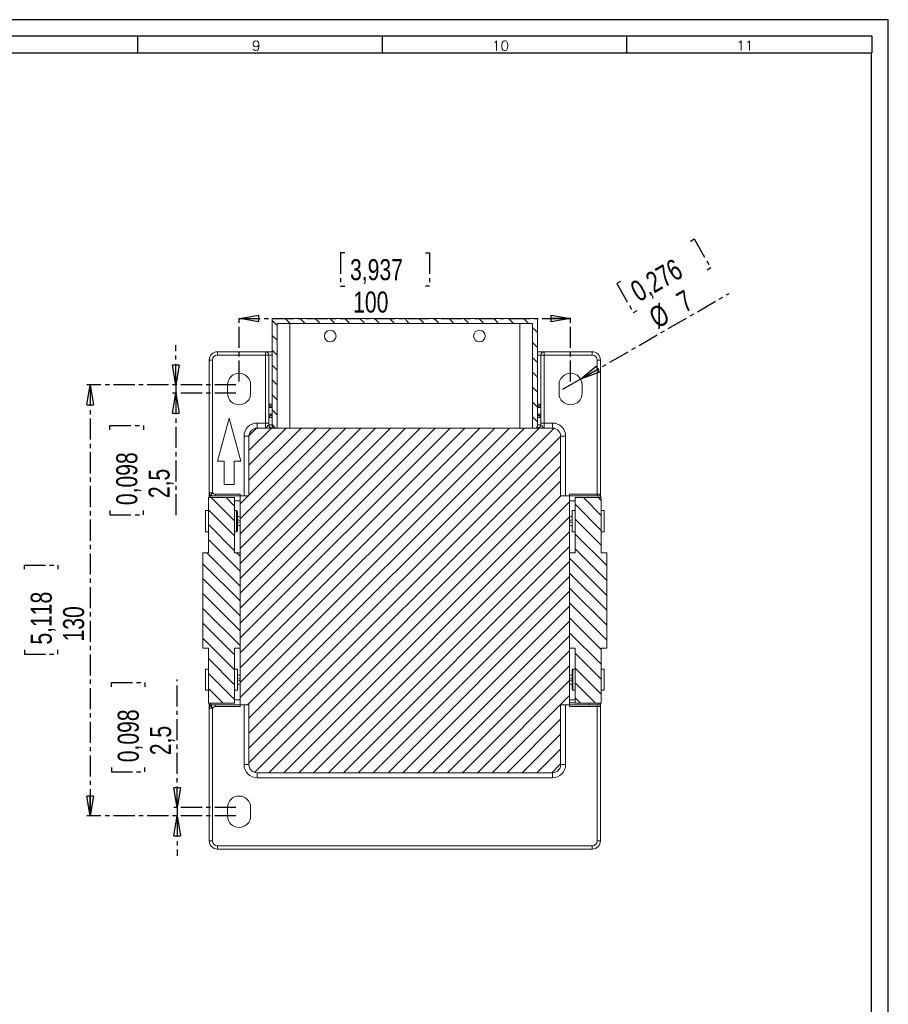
# Model space of a CAD drawing. Header units: millimetres. Extents: x 0 to 841, y 0 to 594.
# Tile 11 of 11: x 579 to 841, y 297 to 594. Entities that reach past the tile are written whole.
import ezdxf

# ---------------------------------------------------------------- set-up
doc = ezdxf.new("R2010")
doc.units = ezdxf.units.MM
doc.linetypes.add('CENTER', pattern=[10.16, 6.35, -1.27, 1.27, -1.27])
doc.layers.add('CENTRO', color=7, linetype='CENTER')
doc.layers.add('FORMATO', color=7, linetype='Continuous')
doc.styles.add('SLDTEXTSTYLE0', font='ROMANS')
doc.styles.add('SLDTEXTSTYLE3', font='TXT', dxfattribs={"width": 0.75})
doc.dimstyles.new('SLDDIMSTYLE0', dxfattribs={"dimtxt": 6.35, "dimasz": 6, "dimexe": 0, "dimexo": 0.0625, "dimgap": 1.5875, "dimtad": 1, "dimdec": 1, "dimrnd": 1e-09, "dimzin": 12, "dimdsep": 46, "dimtxsty": 'SLDTEXTSTYLE3', "dimblk1": 'CLOSED', "dimblk2": 'CLOSED', "dimsah": 1, "dimcen": 0.09, "dimadec": 0, "dimazin": 3, "dimtfac": 1, "dimtdec": 1, "dimtofl": 0, "dimtmove": 0, "dimatfit": 3, "dimldrblk": 'CLOSED', "dimfxl": 0, "dimfrac": 2, "dimtolj": 1, "dimtzin": 12, "dimarcsym": 0})
doc.dimstyles.new('SLDDIMSTYLE1', dxfattribs={"dimtxt": 6.35, "dimasz": 6, "dimexe": 0, "dimexo": 0.0625, "dimgap": 1.5875, "dimtad": 1, "dimdec": 1, "dimrnd": 1e-09, "dimzin": 12, "dimdsep": 46, "dimtxsty": 'SLDTEXTSTYLE3', "dimblk1": 'CLOSED', "dimblk2": 'CLOSED', "dimsah": 1, "dimcen": 0.09, "dimadec": 0, "dimazin": 3, "dimtfac": 1, "dimtdec": 1, "dimtmove": 0, "dimatfit": 0, "dimldrblk": 'CLOSED', "dimfxl": 0, "dimfrac": 2, "dimtolj": 1, "dimtzin": 12, "dimarcsym": 0})
doc.dimstyles.new('SLDDIMSTYLE2', dxfattribs={"dimtxt": 6.35, "dimasz": 6, "dimexe": 0, "dimexo": 0.0625, "dimgap": 1.5875, "dimtad": 1, "dimdec": 1, "dimrnd": 1e-09, "dimzin": 12, "dimdsep": 46, "dimtxsty": 'SLDTEXTSTYLE3', "dimblk1": 'NONE', "dimblk2": 'CLOSED', "dimsah": 1, "dimcen": 0, "dimadec": 0, "dimazin": 3, "dimtfac": 1, "dimtdec": 1, "dimtmove": 0, "dimatfit": 3, "dimldrblk": 'NONE', "dimfxl": 0, "dimfrac": 2, "dimtolj": 1, "dimtzin": 12, "dimarcsym": 0})

# ---------------------------------------------------------------- blocks, each defined once
blk = doc.blocks.new('_CLOSED')
at = {"color": 0, "linetype": 'ByBlock', "lineweight": -2}
for p, q in [((-1, 0.166667), (0, 0)), ((-1, 0.166667), (-1, -0.166667)), ((0, 0), (-1, -0.166667)), ((0, 0), (-1, 0))]:
    blk.add_line(p, q, dxfattribs=at)
blk = doc.blocks.new('_D_6')
at = {"layer": 'CENTRO'}
for p, q in [((677.05, 523.67), (675.76, 523.67)), ((675.76, 523.67), (675.76, 513.58)), ((701.38, 523.67), (702.66, 523.67)), ((702.66, 523.67), (702.66, 513.58)), ((675.76, 513.58), (677.05, 513.58)), ((702.66, 513.58), (701.38, 513.58)), ((645.18, 484.83), (645.18, 504.83)), ((645.18, 503.83), (745.18, 503.83)), ((745.18, 484.83), (745.18, 504.83))]:
    blk.add_line(p, q, dxfattribs=at)
at = {"layer": 'CENTRO', "xscale": 6, "yscale": 6, "rotation": 180.0000000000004}
blk.add_blockref('_CLOSED', (645.18, 503.83, 8.77), dxfattribs=at)
at = {"layer": 'CENTRO', "xscale": 6, "yscale": 6}
blk.add_blockref('_CLOSED', (745.18, 503.83, 8.77), dxfattribs=at)
at = {"layer": 'CENTRO', "char_height": 6.35, "attachment_point": 1, "style": 'SLDTEXTSTYLE3'}
for s, insert in [('3,937', (678.66, 521.77, 8.77)), ('100', (679.6, 512.01, 8.77))]:
    blk.add_mtext(s, dxfattribs=dict(at, insert=insert))
blk = doc.blocks.new('_D_7')
at = {"layer": 'CENTRO'}
for p, q in [((781.3, 527.22), (782.41, 527.87)), ((782.41, 527.87), (787.46, 519.13)), ((787.46, 519.13), (786.34, 518.48)), ((760.23, 515.06), (759.11, 514.42)), ((759.11, 514.42), (764.16, 505.68)), ((748.21, 485.58), (793.01, 511.44)), ((764.16, 505.68), (765.27, 506.32)), ((748.21, 485.58), (742.15, 482.08))]:
    blk.add_line(p, q, dxfattribs=at)
at = {"layer": 'CENTRO', "xscale": 6, "yscale": 6, "rotation": 209.9999999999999}
blk.add_blockref('_CLOSED', (748.21, 485.58, 8.77), dxfattribs=at)
at = {"layer": 'CENTRO', "char_height": 6.35, "attachment_point": 1, "rotation": 30, "style": 'SLDTEXTSTYLE3'}
for s, insert in [('0,276', (762.57, 514.21, 8.77)), ('7', (776.48, 510.98, 8.77)), ('%%c', (768.18, 506.19, 8.77))]:
    blk.add_mtext(s, dxfattribs=dict(at, insert=insert))
blk = doc.blocks.new('_NONE')
blk = doc.blocks.new('_D_8')
at = {"layer": 'CENTRO'}
for p, q in [((626.08, 483.83), (626.08, 495.83)), ((644.18, 483.83), (625.08, 483.83)), ((644.18, 481.33), (625.08, 481.33)), ((626.08, 483.83), (626.08, 481.33)), ((626.08, 481.33), (626.08, 443.7)), ((606.23, 470.29), (606.23, 471.57)), ((606.23, 471.57), (616.32, 471.57)), ((616.32, 471.57), (616.32, 470.29)), ((606.23, 445.96), (606.23, 444.67)), ((616.32, 444.67), (616.32, 445.96)), ((606.23, 444.67), (616.32, 444.67))]:
    blk.add_line(p, q, dxfattribs=at)
at = {"layer": 'CENTRO', "xscale": 6, "yscale": 6}
for p, rotation in [((626.08, 483.83, 8.77), 270.0000000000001), ((626.08, 481.33, 8.77), 90.0000000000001)]:
    blk.add_blockref('_CLOSED', p, dxfattribs=dict(at, rotation=rotation))
at = {"layer": 'CENTRO', "char_height": 6.35, "attachment_point": 1, "rotation": 90, "style": 'SLDTEXTSTYLE3'}
for s, insert in [('0,098', (608.14, 447.57, 8.77)), ('2,5', (617.89, 449.68, 8.77))]:
    blk.add_mtext(s, dxfattribs=dict(at, insert=insert))
blk = doc.blocks.new('_D_9')
at = {"layer": 'CENTRO'}
for p, q in [((644.18, 483.83), (599.28, 483.83)), ((600.28, 483.83), (600.28, 353.83)), ((580.44, 428.22), (580.44, 429.51)), ((580.44, 429.51), (590.53, 429.51)), ((590.53, 429.51), (590.53, 428.22)), ((580.44, 403.9), (580.44, 402.61)), ((580.44, 402.61), (590.53, 402.61)), ((590.53, 402.61), (590.53, 403.9)), ((644.18, 353.83), (599.28, 353.83))]:
    blk.add_line(p, q, dxfattribs=at)
at = {"layer": 'CENTRO', "xscale": 6, "yscale": 6}
for p, rotation in [((600.28, 483.83, 8.77), 90.0000000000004), ((600.28, 353.83, 8.77), 270.0000000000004)]:
    blk.add_blockref('_CLOSED', p, dxfattribs=dict(at, rotation=rotation))
at = {"layer": 'CENTRO', "char_height": 6.35, "attachment_point": 1, "rotation": 90, "style": 'SLDTEXTSTYLE3'}
for s, insert in [('5,118', (582.34, 405.51, 8.77)), ('130', (592.1, 406.45, 8.77))]:
    blk.add_mtext(s, dxfattribs=dict(at, insert=insert))
blk = doc.blocks.new('_D_10')
at = {"layer": 'CENTRO'}
for p, q in [((606.68, 392.74), (606.68, 394.03)), ((606.68, 394.03), (616.77, 394.03)), ((616.77, 394.03), (616.77, 392.74)), ((626.52, 356.33), (626.52, 394.99)), ((606.68, 368.41), (606.68, 367.13)), ((616.77, 367.13), (616.77, 368.41)), ((606.68, 367.13), (616.77, 367.13)), ((644.18, 356.33), (625.52, 356.33)), ((644.18, 353.83), (625.52, 353.83)), ((626.52, 356.33), (626.52, 353.83)), ((626.52, 353.83), (626.52, 341.83))]:
    blk.add_line(p, q, dxfattribs=at)
at = {"layer": 'CENTRO', "xscale": 6, "yscale": 6}
for p, rotation in [((626.52, 356.33, 8.77), 270.0000000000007), ((626.52, 353.83, 8.77), 90.00000000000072)]:
    blk.add_blockref('_CLOSED', p, dxfattribs=dict(at, rotation=rotation))
at = {"layer": 'CENTRO', "char_height": 6.35, "attachment_point": 1, "rotation": 90, "style": 'SLDTEXTSTYLE3'}
for s, insert in [('0,098', (608.58, 370.02, 8.77)), ('2,5', (618.34, 372.14, 8.77))]:
    blk.add_mtext(s, dxfattribs=dict(at, insert=insert))

msp = doc.modelspace()

# ---------------------------------------------------------------- hatches: boundary and pattern name
at = {"linetype": 'Continuous', "lineweight": 0}
h = msp.add_hatch(dxfattribs=at)
h.set_pattern_fill('ANSI31', angle=90, style=0)
edge = h.paths.add_edge_path(flags=0)
edge.add_line((735.18, 503.83), (655.18, 503.83))
edge.add_line((655.18, 503.83), (655.18, 471.33))
edge.add_arc((655.68, 471.33), 0.5, 180, 270)
edge.add_line((655.68, 470.83), (656.68, 470.83))
edge.add_line((656.68, 470.83), (656.68, 502.33))
edge.add_line((656.68, 502.33), (733.68, 502.33))
edge.add_line((733.68, 502.33), (733.68, 470.83))
edge.add_line((733.68, 470.83), (734.68, 470.83))
edge.add_arc((734.68, 471.33), 0.5, 270, 360)
edge.add_line((735.18, 471.33), (735.18, 503.83))
h = msp.add_hatch(dxfattribs=at)
h.set_pattern_fill('ANSI31', style=0)
edge = h.paths.add_edge_path(flags=0)
edge.add_line((742.18, 450.33), (742.18, 468.33))
edge.add_arc((739.68, 468.33), 2.5, 360, 450)
edge.add_line((739.68, 470.83), (650.68, 470.83))
edge.add_arc((650.68, 468.33), 2.5, 90, 180)
edge.add_line((648.18, 468.33), (648.18, 450.33))
edge.add_line((648.18, 450.33), (645.48, 450.33))
edge.add_line((645.48, 450.33), (645.48, 387.33))
edge.add_line((645.48, 387.33), (648.18, 387.33))
edge.add_line((648.18, 387.33), (648.18, 369.33))
edge.add_arc((650.68, 369.33), 2.5, 180, 270)
edge.add_line((650.68, 366.83), (739.68, 366.83))
edge.add_arc((739.68, 369.33), 2.5, 270, 360)
edge.add_line((742.18, 369.33), (742.18, 387.33))
edge.add_line((742.18, 387.33), (744.88, 387.33))
edge.add_line((744.88, 387.33), (744.88, 450.33))
edge.add_line((744.88, 450.33), (742.18, 450.33))
h = msp.add_hatch(dxfattribs=at)
h.set_pattern_fill('ANSI31', angle=90, style=0)
h.paths.add_polyline_path([(643.81, 433.2), (643.81, 449.83), (635.95, 449.83), (635.95, 433.2), (634.28, 433.2), (634.28, 404.45), (635.95, 404.45), (635.95, 387.83), (643.81, 387.83), (643.81, 404.45), (645.48, 404.45), (645.48, 433.2)], flags=0)
h = msp.add_hatch(dxfattribs=at)
h.set_pattern_fill('ANSI31', angle=90, style=0)
h.paths.add_polyline_path([(746.55, 404.45), (746.55, 387.83), (754.41, 387.83), (754.41, 404.45), (756.08, 404.45), (756.08, 433.2), (754.41, 433.2), (754.41, 449.83), (746.55, 449.83), (746.55, 433.2), (744.88, 433.2), (744.88, 404.45)], flags=0)

# ---------------------------------------------------------------- linework, layer by layer
at = {"color": 7, "linetype": 'Continuous', "lineweight": 15}
for p, q in [((735.18, 503.83), (655.18, 503.83)), ((655.18, 503.83), (655.18, 471.33)), ((733.68, 502.33), (656.68, 502.33)), ((656.68, 502.33), (656.68, 470.83)), ((660.47, 470.83), (660.47, 502.33)), ((729.89, 502.33), (729.89, 470.83)), ((733.68, 470.83), (733.68, 502.33)), ((735.18, 471.33), (735.18, 503.83)), ((638.68, 492.83), (638.68, 493.83)), ((638.68, 493.83), (653.18, 493.83)), ((653.18, 492.83), (653.18, 493.83)), ((653.18, 493.83), (655.18, 493.83)), ((735.18, 493.83), (737.18, 493.83)), ((737.18, 493.83), (737.18, 492.83)), ((737.18, 493.83), (751.68, 493.83)), ((751.68, 493.83), (751.68, 492.83)), ((636.18, 451.33), (636.18, 491.33)), ((637.18, 491.33), (636.18, 491.33)), ((637.18, 451.33), (637.18, 491.33)), ((638.68, 492.83), (653.18, 492.83)), ((653.18, 492.83), (653.18, 472.33)), ((654.18, 492.83), (653.18, 492.83)), ((654.18, 472.33), (654.18, 492.83)), ((654.18, 492.83), (655.18, 492.83)), ((735.18, 492.83), (736.18, 492.83)), ((737.18, 492.83), (736.18, 492.83)), ((736.18, 492.83), (736.18, 472.33)), ((737.18, 472.33), (737.18, 492.83)), ((737.18, 492.83), (751.68, 492.83)), ((753.18, 491.33), (753.18, 450.83)), ((753.18, 491.33), (754.18, 491.33)), ((754.18, 491.33), (754.18, 450.83)), ((641.68, 483.83), (641.68, 481.33)), ((648.68, 481.33), (648.68, 483.83)), ((741.68, 483.83), (741.68, 481.33)), ((748.68, 481.33), (748.68, 483.83)), ((655.18, 478.03), (654.18, 478.03)), ((654.68, 477.53), (655.18, 477.53)), ((736.18, 478.03), (735.18, 478.03)), ((735.68, 477.53), (735.18, 477.53)), ((638.7, 460.83), (642.18, 473.83)), ((642.18, 473.83), (645.67, 460.83)), ((653.18, 472.33), (650.68, 472.33)), ((650.68, 472.33), (650.68, 470.83)), ((653.18, 472.33), (653.18, 470.83)), ((653.18, 472.33), (654.18, 472.33)), ((654.18, 474.03), (655.18, 474.03)), ((654.18, 471.83), (654.18, 472.33)), ((654.68, 474.53), (655.18, 474.53)), ((735.18, 474.53), (735.68, 474.53)), ((735.18, 474.03), (736.18, 474.03)), ((736.18, 471.83), (736.18, 472.33)), ((736.18, 472.33), (737.18, 472.33)), ((737.18, 470.83), (737.18, 472.33)), ((739.68, 472.33), (737.18, 472.33)), ((739.68, 472.33), (739.68, 470.83)), ((739.68, 470.83), (650.68, 470.83)), ((653.18, 470.83), (653.26, 470.87)), ((654.15, 471.77), (654.18, 471.83)), ((654.99, 470.85), (654.81, 470.88)), ((656.68, 470.83), (655.68, 470.83)), ((734.68, 470.83), (733.68, 470.83)), ((735.55, 470.88), (735.38, 470.85)), ((736.18, 471.83), (736.22, 471.77)), ((737.1, 470.85), (737.18, 470.83)), ((646.68, 468.33), (648.18, 468.33)), ((646.68, 468.33), (646.68, 450.33)), ((648.18, 468.33), (648.18, 450.33)), ((742.18, 450.33), (742.18, 468.33)), ((743.68, 468.33), (742.18, 468.33)), ((743.68, 450.33), (743.68, 468.33)), ((640.68, 460.83), (638.7, 460.83)), ((640.68, 453.83), (640.68, 460.83)), ((645.67, 460.83), (643.68, 460.83)), ((643.68, 460.83), (643.68, 453.83)), ((643.68, 453.83), (640.68, 453.83)), ((635.95, 449.83), (635.95, 433.2)), ((635.95, 449.83), (643.81, 449.83)), ((636.18, 451.33), (637.18, 451.33)), ((636.18, 449.83), (636.18, 450.83)), ((645.48, 450.83), (638.04, 450.83)), ((645.48, 450.33), (638.04, 450.33)), ((643.81, 433.2), (643.81, 449.83)), ((645.48, 450.33), (645.48, 450.83)), ((645.48, 450.33), (648.18, 450.33)), ((645.48, 387.33), (645.48, 450.33)), ((744.88, 450.33), (742.18, 450.33)), ((753.18, 450.83), (744.88, 450.83)), ((744.88, 450.83), (744.88, 450.33)), ((744.88, 387.33), (744.88, 450.33)), ((744.88, 450.33), (753.18, 450.33)), ((746.55, 449.83), (746.55, 433.2)), ((754.41, 449.83), (746.55, 449.83)), ((753.18, 450.83), (754.18, 450.83)), ((753.18, 450.33), (753.18, 450.33)), ((754.18, 450.83), (754.18, 449.83)), ((754.41, 433.2), (754.41, 449.83)), ((635.95, 445.95), (635.05, 445.95)), ((635.05, 439.53), (635.05, 445.95)), ((644.46, 445.95), (643.81, 445.95)), ((644.71, 445.7), (644.71, 439.78)), ((746.55, 445.95), (745.65, 445.95)), ((745.65, 445.95), (745.65, 439.53)), ((755.31, 445.95), (754.41, 445.95)), ((755.31, 445.95), (755.31, 439.53)), ((645.48, 443.99), (644.71, 444.26)), ((645.48, 443.98), (644.71, 444.19)), ((645.48, 442.89), (644.71, 443.16)), ((645.48, 442.58), (644.71, 442.32)), ((745.65, 444.26), (744.88, 443.99)), ((744.88, 443.98), (745.65, 444.19)), ((744.88, 442.89), (745.65, 443.16)), ((744.88, 442.58), (745.65, 442.32)), ((645.48, 441.49), (644.71, 441.28)), ((644.71, 441.22), (645.48, 441.48)), ((744.88, 441.49), (745.65, 441.28)), ((744.88, 441.48), (745.65, 441.22)), ((635.05, 439.53), (635.95, 439.53)), ((643.81, 439.53), (644.46, 439.53)), ((745.65, 439.53), (746.55, 439.53)), ((754.41, 439.53), (755.31, 439.53)), ((634.28, 404.45), (634.28, 433.2)), ((635.95, 433.2), (634.28, 433.2)), ((643.81, 433.2), (645.48, 433.2)), ((645.48, 433.2), (645.48, 404.45)), ((744.88, 404.45), (744.88, 433.2)), ((744.88, 433.2), (746.55, 433.2)), ((756.08, 433.2), (754.41, 433.2)), ((756.08, 433.2), (756.08, 404.45)), ((634.28, 404.45), (635.95, 404.45)), ((635.95, 404.45), (635.95, 387.83)), ((645.48, 404.45), (643.81, 404.45)), ((643.81, 387.83), (643.81, 404.45)), ((746.55, 404.45), (744.88, 404.45)), ((746.55, 404.45), (746.55, 387.83)), ((754.41, 404.45), (756.08, 404.45)), ((754.41, 387.83), (754.41, 404.45)), ((635.95, 398.13), (635.05, 398.13)), ((635.05, 391.71), (635.05, 398.13)), ((644.71, 398.13), (643.81, 398.13)), ((644.71, 391.71), (644.71, 398.13)), ((746.55, 398.13), (745.9, 398.13)), ((755.31, 398.13), (754.41, 398.13)), ((755.31, 398.13), (755.31, 391.71)), ((645.48, 396.17), (644.71, 396.44)), ((645.48, 396.16), (644.71, 396.37)), ((645.48, 395.07), (644.71, 395.34)), ((745.65, 396.44), (744.88, 396.17)), ((744.88, 396.16), (745.65, 396.37)), ((744.88, 395.07), (745.65, 395.34)), ((745.65, 391.96), (745.65, 397.88)), ((645.48, 394.76), (644.71, 394.5)), ((645.48, 393.67), (644.71, 393.46)), ((644.71, 393.4), (645.48, 393.66)), ((744.88, 394.76), (745.65, 394.5)), ((744.88, 393.67), (745.65, 393.46)), ((744.88, 393.66), (745.65, 393.4)), ((635.05, 391.71), (635.95, 391.71)), ((643.81, 391.71), (644.71, 391.71)), ((745.9, 391.71), (746.55, 391.71)), ((754.41, 391.71), (755.31, 391.71)), ((635.95, 387.83), (643.81, 387.83)), ((636.18, 386.83), (636.18, 387.83)), ((637.18, 386.33), (636.18, 386.33)), ((636.18, 386.33), (636.18, 346.33)), ((637.18, 346.33), (637.18, 386.33)), ((645.48, 387.33), (638.04, 387.33)), ((638.04, 386.83), (645.48, 386.83)), ((648.18, 387.33), (645.48, 387.33)), ((645.48, 387.33), (645.48, 386.83)), ((646.68, 387.33), (646.68, 369.33)), ((648.18, 387.33), (648.18, 369.33)), ((742.18, 387.33), (744.88, 387.33)), ((742.18, 369.33), (742.18, 387.33)), ((743.68, 369.33), (743.68, 387.33)), ((744.88, 387.9), (746.55, 387.9)), ((744.88, 387.33), (744.88, 386.83)), ((753.18, 387.33), (744.88, 387.33)), ((744.88, 386.83), (753.18, 386.83)), ((754.41, 387.83), (746.55, 387.83)), ((750.77, 387.83), (750.77, 387.33)), ((753.18, 386.83), (753.18, 387.33)), ((753.68, 387.33), (753.18, 387.33)), ((753.18, 386.83), (753.18, 346.33)), ((754.18, 386.83), (753.18, 386.83)), ((754.18, 387.83), (754.18, 386.83)), ((754.18, 346.33), (754.18, 386.83)), ((646.68, 369.33), (648.18, 369.33)), ((742.18, 369.33), (743.68, 369.33)), ((650.68, 366.83), (739.68, 366.83)), ((650.68, 365.33), (650.68, 366.83)), ((650.68, 365.33), (739.68, 365.33)), ((739.68, 365.33), (739.68, 366.83)), ((641.68, 356.33), (641.68, 353.83)), ((648.68, 353.83), (648.68, 356.33)), ((751.68, 344.83), (638.68, 344.83)), ((638.68, 343.83), (638.68, 344.83)), ((754.18, 346.33), (753.18, 346.33)), ((638.68, 343.83), (751.68, 343.83))]:
    msp.add_line(p, q, dxfattribs=at)
at = {"color": 8, "linetype": 'Continuous', "lineweight": 15}
for p, q in [((655.18, 477.03), (654.75, 477.03)), ((735.61, 477.03), (735.18, 477.03)), ((654.75, 475.03), (655.18, 475.03)), ((735.18, 475.03), (735.61, 475.03)), ((735.18, 471.2), (735.18, 470.83)), ((636.68, 449.83), (636.68, 450.33)), ((645.48, 448.83), (643.81, 448.83)), ((744.88, 448.83), (746.55, 448.83)), ((753.68, 450.33), (753.68, 449.83)), ((644.46, 439.53), (644.46, 445.95)), ((745.9, 398.13), (745.9, 391.71)), ((636.68, 387.33), (636.68, 387.83)), ((643.81, 388.83), (645.48, 388.83)), ((744.88, 388.83), (746.55, 388.83)), ((753.68, 387.83), (753.68, 387.33))]:
    msp.add_line(p, q, dxfattribs=at)
at = {"color": 7, "linetype": 'Continuous', "lineweight": 15, "flags": 128}
for points in [[(753.18, 450.83), (753.18, 450.73), (753.18, 450.63), (753.18, 450.55), (753.18, 450.47), (753.18, 450.41), (753.18, 450.36), (753.18, 450.34), (753.18, 450.33)], [(636.18, 346.33), (636.2, 346.33), (636.26, 346.33), (636.35, 346.33), (636.48, 346.33), (636.63, 346.33), (636.8, 346.33), (636.99, 346.33), (637.18, 346.33)], [(751.68, 343.83), (751.68, 343.85), (751.68, 343.9), (751.68, 343.99), (751.68, 344.12), (751.68, 344.27), (751.68, 344.44), (751.68, 344.63), (751.68, 344.83)]]:
    msp.add_lwpolyline(points, dxfattribs=at)
at = {"color": 7, "linetype": 'Continuous', "lineweight": 15}
for centre in [(672.68, 498.58), (717.68, 498.58)]:
    msp.add_circle(centre, 1.75, dxfattribs=at)
for centre, radius, start, end in [((638.68, 491.33), 2.5, 90, 180), ((653.18, 492.83), 1, 0, 90), ((737.18, 492.83), 1, 90, 180), ((751.68, 491.33), 2.5, 360, 90), ((638.68, 491.33), 1.5, 90, 180), ((751.68, 491.33), 1.5, 360, 90), ((645.18, 483.83), 3.5, 360, 180), ((745.18, 483.83), 3.5, 360, 180), ((645.18, 481.33), 3.5, 180, 0), ((745.18, 481.33), 3.5, 180, 0), ((650.68, 468.33), 4, 90, 180), ((739.68, 468.33), 4, 360, 90), ((650.68, 468.33), 2.5, 90, 180), ((655.68, 471.33), 0.5, 180, 270), ((734.68, 471.33), 0.5, 270, 0), ((739.68, 468.33), 2.5, 360, 90), ((753.68, 450.83), 0.5, 270, 360), ((644.46, 445.7), 0.25, 0, 90), ((644.46, 439.78), 0.25, 270, 0), ((745.9, 397.88), 0.25, 90, 180), ((745.9, 391.96), 0.25, 180, 270), ((753.68, 386.83), 0.5, 0, 90), ((650.68, 369.33), 4, 180, 270), ((650.68, 369.33), 2.5, 180, 270), ((739.68, 369.33), 2.5, 270, 0), ((739.68, 369.33), 4, 270, 360), ((645.18, 356.33), 3.5, 360, 180), ((645.18, 353.83), 3.5, 180, 0), ((638.68, 346.33), 2.5, 180, 270), ((638.68, 346.33), 1.5, 180, 270), ((751.68, 346.33), 1.5, 270, 0), ((751.68, 346.33), 2.5, 270, 0)]:
    msp.add_arc(centre, radius, start, end, dxfattribs=at)
for points, knots in [([(654.18, 478.03), (654.18, 478), (654.19, 477.93), (654.22, 477.83), (654.27, 477.73), (654.36, 477.64), (654.48, 477.56), (654.59, 477.53), (654.66, 477.53), (654.68, 477.53)], [0.2213335, 0.2213335, 0.2213335, 0.2213335, 0.2805342, 0.3548535, 0.4364153, 0.5253107, 0.6235985, 0.7340145, 0.7812465, 0.7812465, 0.7812465, 0.7812465]), ([(654.75, 477.03), (654.72, 477.03), (654.66, 477.03), (654.56, 477.04), (654.45, 477.06), (654.32, 477.1), (654.23, 477.14), (654.18, 477.16)], [0, 0, 0, 0, 0.167383, 0.333775, 0.500165, 0.750669, 1, 1, 1, 1]), ([(654.68, 477.53), (654.68, 477.53), (654.7, 477.53), (654.72, 477.48), (654.75, 477.29), (654.75, 477.12), (654.75, 477.03), (654.75, 477.03)], [0.000054, 0.000054, 0.000054, 0.000054, 0.011885, 0.527661, 1.043436, 1.559211, 1.570801, 1.570801, 1.570801, 1.570801]), ([(735.61, 477.03), (735.61, 477.03), (735.61, 477.12), (735.62, 477.29), (735.65, 477.48), (735.67, 477.53), (735.68, 477.53), (735.68, 477.53)], [0.000005, 0.000005, 0.000005, 0.000005, 0.011853, 0.527551, 1.043249, 1.558947, 1.57079, 1.57079, 1.57079, 1.57079]), ([(736.18, 477.16), (736.15, 477.15), (736.09, 477.12), (736, 477.08), (735.89, 477.05), (735.76, 477.03), (735.66, 477.03), (735.61, 477.03)], [0, 0, 0, 0, 0.166413, 0.332721, 0.500007, 0.748801, 1, 1, 1, 1]), ([(735.68, 477.53), (735.69, 477.53), (735.74, 477.53), (735.84, 477.54), (735.95, 477.6), (736.04, 477.67), (736.11, 477.76), (736.15, 477.85), (736.18, 477.94), (736.18, 478), (736.18, 478.03)], [0.2188851, 0.2188851, 0.2188851, 0.2188851, 0.2371602, 0.3361932, 0.4249543, 0.5062186, 0.583339, 0.6570242, 0.7265156, 0.7787922, 0.7787922, 0.7787922, 0.7787922]), ([(654.18, 474.89), (654.21, 474.91), (654.27, 474.93), (654.37, 474.97), (654.48, 475), (654.61, 475.02), (654.71, 475.02), (654.75, 475.03)], [0, 0, 0, 0, 0.1663057, 0.3326337, 0.5000032, 0.7494298, 1, 1, 1, 1]), ([(654.68, 474.53), (654.66, 474.53), (654.59, 474.52), (654.48, 474.49), (654.36, 474.42), (654.27, 474.32), (654.22, 474.22), (654.19, 474.12), (654.18, 474.06), (654.18, 474.03)], [0.2187562, 0.2187562, 0.2187562, 0.2187562, 0.26569, 0.3759855, 0.474199, 0.563102, 0.6447639, 0.7192409, 0.7786678, 0.7786678, 0.7786678, 0.7786678]), ([(654.75, 475.03), (654.75, 475.02), (654.75, 474.94), (654.75, 474.76), (654.72, 474.57), (654.7, 474.53), (654.68, 474.53), (654.68, 474.53)], [0.000054, 0.000054, 0.000054, 0.000054, 0.011647, 0.527421, 1.043196, 1.558971, 1.570802, 1.570802, 1.570802, 1.570802]), ([(735.68, 474.53), (735.68, 474.53), (735.67, 474.53), (735.65, 474.57), (735.62, 474.76), (735.61, 474.94), (735.61, 475.02), (735.61, 475.03)], [0.000005, 0.000005, 0.000005, 0.000005, 0.011847, 0.527545, 1.043243, 1.558941, 1.57079, 1.57079, 1.57079, 1.57079]), ([(735.61, 475.03), (735.64, 475.03), (735.71, 475.02), (735.81, 475.01), (735.92, 474.99), (736.05, 474.95), (736.14, 474.91), (736.18, 474.89)], [0, 0, 0, 0, 0.167895, 0.334302, 0.500165, 0.750553, 1, 1, 1, 1]), ([(736.18, 474.03), (736.18, 474.05), (736.18, 474.11), (736.16, 474.2), (736.11, 474.29), (736.04, 474.38), (735.95, 474.45), (735.84, 474.51), (735.75, 474.52), (735.69, 474.53), (735.68, 474.53)], [0.221212, 0.221212, 0.221212, 0.221212, 0.2725535, 0.3414645, 0.4147389, 0.4917413, 0.5731789, 0.6623003, 0.7617732, 0.781122, 0.781122, 0.781122, 0.781122]), ([(654.81, 470.88), (654.72, 470.92), (654.54, 471), (654.34, 471.22), (654.19, 471.49), (654.17, 471.69), (654.16, 471.79)], [0, 0, 0, 0, 0.249992, 0.50001, 0.750026, 1, 1, 1, 1]), ([(655.18, 471.83), (655.15, 471.83), (655.09, 471.83), (655.01, 471.83), (654.93, 471.83), (654.87, 471.83), (654.76, 471.83), (654.63, 471.83), (654.48, 471.83), (654.37, 471.83), (654.28, 471.83), (654.22, 471.83), (654.19, 471.83), (654.19, 471.83), (654.18, 471.83)], [0, 0, 0, 0, 0.061156, 0.115771, 0.163799, 0.205249, 0.240166, 0.3793, 0.499998, 0.608344, 0.709037, 0.808989, 0.904817, 1, 1, 1, 1]), ([(736.18, 471.83), (736.18, 471.83), (736.18, 471.83), (736.17, 471.83), (736.15, 471.83), (736.13, 471.83), (736.09, 471.83), (736.02, 471.83), (735.9, 471.83), (735.77, 471.83), (735.63, 471.83), (735.48, 471.83), (735.33, 471.83), (735.23, 471.83), (735.18, 471.83)], [0, 0, 0, 0, 0.0611559, 0.1157709, 0.1637988, 0.2052485, 0.2401662, 0.3793004, 0.499998, 0.6083442, 0.7090374, 0.8089893, 0.9048166, 1, 1, 1, 1]), ([(736.21, 471.79), (736.2, 471.69), (736.17, 471.49), (736.03, 471.22), (735.82, 471), (735.64, 470.92), (735.55, 470.88)], [0, 0, 0, 0, 0.249974, 0.49999, 0.750008, 1, 1, 1, 1]), ([(637.18, 450.33), (637.16, 450.33), (637.1, 450.33), (637.02, 450.35), (636.94, 450.37), (636.86, 450.41), (636.78, 450.45), (636.7, 450.5), (636.61, 450.57), (636.54, 450.63), (636.47, 450.71), (636.39, 450.8), (636.31, 450.92), (636.24, 451.06), (636.19, 451.19), (636.19, 451.28), (636.18, 451.33)], [0, 0, 0, 0, 0.0595529, 0.1196159, 0.179791, 0.2398649, 0.299935, 0.3601051, 0.4202468, 0.4802602, 0.5402371, 0.6002854, 0.7004273, 0.8003747, 0.9005328, 1, 1, 1, 1]), ([(636.18, 450.83), (636.18, 450.83), (636.18, 450.83), (636.18, 450.84), (636.18, 450.85), (636.18, 450.88), (636.18, 450.93), (636.18, 451.02), (636.18, 451.13), (636.18, 451.25), (636.18, 451.3), (636.18, 451.33)], [0, 0, 0, 0, 0.059761, 0.120215, 0.181947, 0.245503, 0.361579, 0.492793, 0.748124, 0.875496, 1, 1, 1, 1]), ([(637.18, 450.33), (637.16, 450.33), (637.13, 450.33), (637.07, 450.34), (637.02, 450.36), (636.98, 450.38), (636.92, 450.43), (636.87, 450.52), (636.85, 450.66), (636.87, 450.82), (636.93, 450.97), (637.01, 451.11), (637.09, 451.22), (637.15, 451.29), (637.18, 451.33)], [0, 0, 0, 0, 0.047749, 0.096762, 0.146982, 0.198342, 0.250762, 0.392112, 0.499874, 0.628287, 0.750184, 0.833045, 0.916104, 1, 1, 1, 1]), ([(638.04, 450.33), (638.01, 450.33), (637.96, 450.33), (637.88, 450.33), (637.79, 450.33), (637.69, 450.33), (637.54, 450.33), (637.41, 450.33), (637.28, 450.33), (637.22, 450.33), (637.18, 450.33)], [0, 0, 0, 0, 0.07752, 0.15602, 0.236471, 0.352038, 0.477377, 0.73252, 0.856533, 1, 1, 1, 1]), ([(753.18, 450.33), (753.31, 450.33), (753.44, 450.33), (753.63, 450.33), (753.68, 450.33), (753.68, 450.33)], [0, 0, 0, 0, 0.5, 0.5, 1, 1, 1, 1]), ([(637.18, 387.33), (637.16, 387.33), (637.12, 387.32), (637.05, 387.31), (636.98, 387.3), (636.92, 387.27), (636.82, 387.22), (636.68, 387.14), (636.51, 387), (636.37, 386.83), (636.28, 386.68), (636.22, 386.55), (636.19, 386.44), (636.18, 386.36), (636.18, 386.33)], [0, 0, 0, 0, 0.050028, 0.100126, 0.150169, 0.200129, 0.250096, 0.365278, 0.500084, 0.634891, 0.75007, 0.833318, 0.916663, 1, 1, 1, 1]), ([(636.18, 386.33), (636.18, 386.35), (636.18, 386.41), (636.18, 386.52), (636.18, 386.63), (636.18, 386.73), (636.18, 386.78), (636.18, 386.82), (636.18, 386.82), (636.18, 386.83)], [0, 0, 0, 0, 0.124538, 0.251945, 0.507345, 0.63808, 0.754702, 0.879667, 1, 1, 1, 1]), ([(636.68, 387.33), (636.68, 387.33), (636.69, 387.33), (636.7, 387.33), (636.73, 387.33), (636.78, 387.33), (636.87, 387.33), (636.98, 387.33), (637.1, 387.33), (637.15, 387.33), (637.18, 387.33)], [0, 0, 0, 0, 0.076552, 0.154366, 0.234678, 0.346847, 0.474236, 0.730789, 0.864355, 1, 1, 1, 1]), ([(637.18, 387.33), (637.16, 387.33), (637.12, 387.32), (637.07, 387.31), (637.02, 387.29), (636.98, 387.27), (636.94, 387.24), (636.91, 387.2), (636.89, 387.16), (636.87, 387.11), (636.86, 387.05), (636.86, 387), (636.86, 386.93), (636.87, 386.85), (636.91, 386.73), (636.98, 386.59), (637.07, 386.45), (637.15, 386.37), (637.18, 386.33)], [0, 0, 0, 0, 0.049772, 0.099764, 0.149963, 0.200265, 0.250508, 0.300558, 0.350462, 0.400305, 0.45017, 0.500122, 0.550224, 0.600431, 0.700633, 0.800228, 0.899657, 1, 1, 1, 1]), ([(638.04, 387.33), (638.04, 387.33), (638.04, 387.27), (638.04, 387.09), (638.04, 386.96), (638.04, 386.83)], [0, 0, 0, 0, 0.5, 0.5, 1, 1, 1, 1])]:
    msp.add_open_spline(points, degree=3, knots=knots, dxfattribs=at)
at = {"color": 8, "linetype": 'Continuous', "lineweight": 15}
for points, knots in [([(653.39, 470.93), (653.4, 470.94), (653.49, 470.98), (653.68, 471.28), (653.95, 471.58), (654.13, 471.72), (654.14, 471.76), (654.15, 471.77)], [0, 0, 0, 0, 0.050159, 0.40771, 0.765187, 0.943864, 1, 1, 1, 1]), ([(655.18, 470.83), (655.18, 470.84), (655.18, 470.87), (655.18, 471.05), (655.18, 471.21), (655.18, 471.26)], [0, 0, 0, 0, 0.412491, 0.8249821, 1, 1, 1, 1]), ([(736.22, 471.77), (736.22, 471.76), (736.25, 471.71), (736.45, 471.55), (736.63, 471.32), (736.77, 471.16), (736.86, 471.05), (736.95, 470.94), (737.01, 470.89), (737.05, 470.87)], [0, 0, 0, 0, 0.058048, 0.294625, 0.538916, 0.634944, 0.743693, 0.865159, 1, 1, 1, 1])]:
    msp.add_open_spline(points, degree=3, knots=knots, dxfattribs=at)
at = {"color": 7, "linetype": 'Continuous', "lineweight": 15}
for points in [[(636.68, 450.33), (636.62, 450.33), (636.49, 450.35), (636.32, 450.46), (636.21, 450.63), (636.18, 450.76), (636.18, 450.83)], [(637.18, 450.33), (636.95, 450.33), (636.68, 450.33), (636.68, 450.33)], [(637.18, 451.33), (637.42, 451.1), (637.69, 450.83), (638.04, 450.83)], [(638.04, 450.83), (638.04, 450.76), (638.04, 450.63), (638.04, 450.46), (638.04, 450.35), (638.04, 450.33), (638.04, 450.33)], [(636.18, 386.83), (636.18, 386.89), (636.21, 387.02), (636.32, 387.19), (636.49, 387.3), (636.62, 387.33), (636.68, 387.33)], [(637.18, 387.33), (637.44, 387.33), (637.71, 387.33), (638.04, 387.33)], [(638.04, 386.83), (637.69, 386.83), (637.42, 386.55), (637.18, 386.33)]]:
    msp.add_open_spline(points, degree=3, dxfattribs=at)
at = {"layer": 'FORMATO'}
for p, q in [((841, 594), (0, 594)), ((841, 0), (841, 594)), ((836, 589), (25, 589)), ((614.6, 589), (614.6, 584)), ((688.3, 589), (688.3, 584)), ((762, 589), (762, 584)), ((836, 589), (836, 584)), ((25, 584), (836, 584)), ((835.95, 5), (835.95, 584))]:
    msp.add_line(p, q, dxfattribs=at)

# ---------------------------------------------------------------- texts
at = {"layer": 'FORMATO', "char_height": 3, "attachment_point": 2, "style": 'SLDTEXTSTYLE0'}
for s, insert in [('9', (650.36, 587.66)), ('10', (724.03, 587.66)), ('11', (797.73, 587.66))]:
    msp.add_mtext(s, dxfattribs=dict(at, insert=insert))

# ---------------------------------------------------------------- dimensions: what is measured, and where the dimension line sits
at = {"layer": 'CENTRO'}
dim = msp.add_diameter_dim_2p(p1=(742.15, 482.08), p2=(748.21, 485.58), dimstyle='SLDDIMSTYLE2', dxfattribs=at)
dim.commit()
dim.dimension.update_dxf_attribs({"geometry": '_D_7', "text_midpoint": (781.62, 504.86), "dimtype": 163})
dim = msp.add_linear_dim(base=(745.18, 503.83), p1=(645.18, 483.83), p2=(745.18, 483.83), dimstyle='SLDDIMSTYLE0', dxfattribs=at)
dim.commit()
dim.dimension.update_dxf_attribs({"geometry": '_D_6', "text_midpoint": (689.21, 503.83), "dimtype": 160})
for base, p1, p2, dimstyle, picture, middle in [((626.08, 481.33), (645.18, 483.83), (645.18, 481.33), 'SLDDIMSTYLE1', '_D_8', (626.08, 458.12)), ((600.28, 353.83), (645.18, 483.83), (645.18, 353.83), 'SLDDIMSTYLE0', '_D_9', (600.28, 416.06)), ((626.52, 353.83), (645.18, 356.33), (645.18, 353.83), 'SLDDIMSTYLE1', '_D_10', (626.52, 380.58))]:
    dim = msp.add_linear_dim(base=base, p1=p1, p2=p2, angle=90, dimstyle=dimstyle, dxfattribs=at)
    dim.commit()
    dim.dimension.update_dxf_attribs({"geometry": picture, "text_midpoint": middle, "dimtype": 160})

doc.saveas('drawing.dxf')
